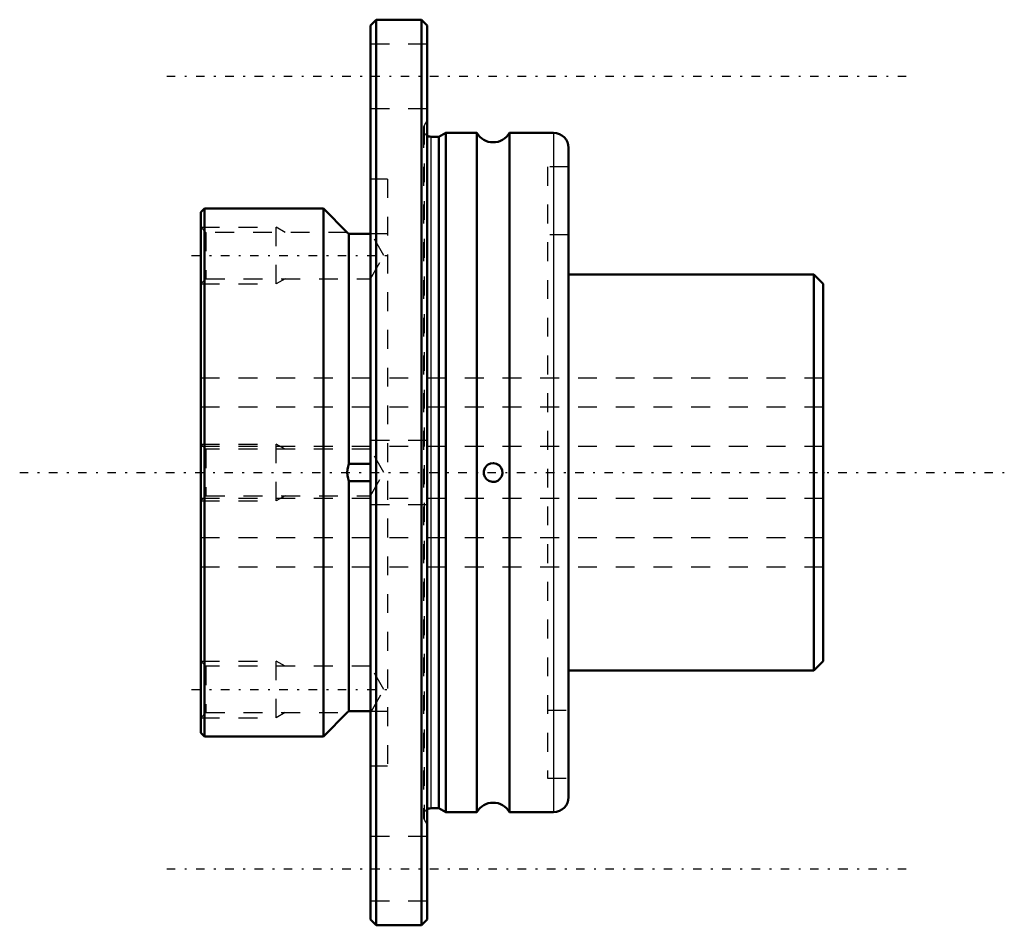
# Model space of a CAD drawing. Header units: millimetres. Extents: x -9.6 to 42.6, y -24 to 24.
import ezdxf

# ---------------------------------------------------------------- set-up
doc = ezdxf.new("R2010")
doc.units = ezdxf.units.MM
doc.linetypes.add('Center', pattern=[1.5, 0.45, -0.5, 0.05, -0.5])
doc.linetypes.add('Dashed', pattern=[2, 1, -1])
for name, color, linetype, lineweight in [('2d ConnectionPoints', 7, 'Continuous', 50), ('AM_0', 7, 'Continuous', 50), ('AM_4', 3, 'Continuous', 25), ('AM_5', 3, 'Continuous', 25), ('AM_7', 7, 'Center', 25), ('AM_9', 6, 'Dashed', 25)]:
    doc.layers.add(name, color=color, linetype=linetype, lineweight=lineweight)

# ---------------------------------------------------------------- blocks, each defined once
blk = doc.blocks.new('1_LTR_10A_LTRA_ACyl_1_0_in_LTR10A_33L_0_0__4')
at = {"layer": 'AM_0'}
for p, q in [((9.3, 24), (9, 23.7)), ((9, 23.7), (9, -23.7)), ((11.7, 24), (9.3, 24)), ((9.3, 24), (9.3, -24)), ((11.7, 24), (11.7, -24)), ((12, 23.7), (11.7, 24)), ((12, 23.7), (12, -23.7)), ((12.616, 17.8), (12.2, 17.8)), ((13, 18), (12.616, 17.8)), ((12.616, 17.8), (12.616, -17.8)), ((13, 18), (13, -18)), ((14.634, 18), (13, 18)), ((14.634, -18), (14.634, 18)), ((18.7, 18), (16.366, 18)), ((16.366, 18), (16.366, -18)), ((19.5, 17.2), (19.5, -17.2)), ((0.2, 14), (0, 13.8)), ((0, 13.8), (0, -13.8)), ((6.5, 14), (0.2, 14)), ((0.2, 14), (0.2, -14)), ((6.5, 14), (6.5, -14)), ((7.77, 12.729), (6.5, 14)), ((7.77, 12.729), (7.85, 12.642)), ((7.85, 12.642), (9, 12.642)), ((7.85, 12.642), (7.85, 0.456)), ((32.5, 10.5), (19.5, 10.5)), ((32.5, 10.5), (32.5, -10.5)), ((33, 10), (32.5, 10.5)), ((33, 10), (33, -10)), ((9, 0.456), (7.85, 0.456)), ((7.85, -0.456), (9, -0.456)), ((7.85, -0.456), (7.85, -12.642)), ((32.5, -10.5), (33, -10)), ((19.5, -10.5), (32.5, -10.5)), ((6.5, -14), (7.77, -12.729)), ((7.85, -12.642), (7.77, -12.729)), ((9, -12.642), (7.85, -12.642)), ((0, -13.8), (0.2, -14)), ((0.2, -14), (6.5, -14)), ((12.2, -17.8), (12.616, -17.8)), ((12.616, -17.8), (13, -18)), ((13, -18), (14.634, -18)), ((16.366, -18), (18.7, -18)), ((9, -23.7), (9.3, -24)), ((9.3, -24), (11.7, -24)), ((11.7, -24), (12, -23.7))]:
    blk.add_line(p, q, dxfattribs=at)
for points in [[(7.85, 0.456), (7.807, 0.312), (7.779, 0.155), (7.77, -0.002), (7.781, -0.165), (7.807, -0.313), (7.85, -0.456)], [(15.161, 0.368), (15.058, 0.234), (15.005, 0.07), (15.008, -0.088), (15.052, -0.223), (15.14, -0.347), (15.279, -0.448), (15.446, -0.497), (15.603, -0.489), (15.741, -0.438), (15.863, -0.344), (15.957, -0.202), (15.999, -0.032), (15.985, 0.121), (15.931, 0.253), (15.832, 0.374), (15.683, 0.465), (15.516, 0.5), (15.364, 0.481), (15.229, 0.42), (15.161, 0.368)]]:
    blk.add_lwpolyline(points, dxfattribs=at)
for centre, radius, start, end in [((12.2, 18.2), 0.4, 240, 270), ((15.5, 18.5), 1, 210, 330), ((18.7, 17.2), 0.8, 360, 90), ((18.7, -17.2), 0.8, 270, 0), ((15.5, -18.5), 1, 30, 150), ((12.2, -18.2), 0.4, 90, 120)]:
    blk.add_arc(centre, radius, start, end, dxfattribs=at)
at = {"layer": 'AM_4'}
for p, q in [((12.2, 17.8), (12.2, -17.8)), ((18.7, 18), (18.7, -18))]:
    blk.add_line(p, q, dxfattribs=at)
at = {"layer": 'AM_5', "linetype": 'Dashed'}
for p, q in [((0, 13), (4, 13)), ((4, 10), (4, 13)), ((4.469, 12.729), (4, 13)), ((0, 10), (4, 10)), ((4.469, 10.271), (4, 10)), ((0, 1.5), (4, 1.5)), ((4, -1.5), (4, 1.5)), ((4.469, 1.229), (4, 1.5)), ((0, -1.5), (4, -1.5)), ((4.469, -1.23), (4, -1.5)), ((0, -10), (4, -10)), ((4, -13), (4, -10)), ((4.469, -10.271), (4, -10)), ((0, -13), (4, -13)), ((4.469, -12.729), (4, -13))]:
    blk.add_line(p, q, dxfattribs=at)
at = {"layer": 'AM_7'}
for p, q in [((-1.8, 21), (37.8, 21)), ((-0.485, 11.5), (10.195, 11.5)), ((-9.6, 0), (42.6, 0)), ((-0.485, -11.5), (10.195, -11.5)), ((-1.8, -21), (37.8, -21))]:
    blk.add_line(p, q, dxfattribs=at)
at = {"layer": 'AM_9'}
for p, q in [((12, 22.7), (9, 22.7)), ((9, 19.3), (12, 19.3)), ((12, 18.682), (11.845, 18.385)), ((11.845, 18.385), (11.845, -18.385)), ((11.8, 18.2), (11.8, -18.2)), ((18.375, 16.2), (18.375, -16.2)), ((19.5, 16.2), (18.375, 16.2)), ((9.9, 15.556), (9, 15.556)), ((9.9, 15.556), (9.9, -15.556)), ((0.27, 12.729), (0, 13)), ((7.77, 12.729), (0.27, 12.729)), ((0.27, 12.729), (0.27, 10.271)), ((9, 12.642), (9.046, 12.65)), ((9.9, 12.65), (9.04, 12.65)), ((9.71, 11.5), (9.046, 12.65)), ((19.5, 12.6), (18.375, 12.6)), ((9, 10.271), (9.71, 11.5)), ((0, 10), (0.27, 10.271)), ((0.27, 10.271), (9, 10.271)), ((33, 5), (0, 5)), ((12, 1.7), (9, 1.7)), ((0.27, 1.229), (0, 1.5)), ((9, 1.229), (0.27, 1.229)), ((0.27, 1.229), (0.27, -1.23)), ((9.71, 0), (9, 1.229)), ((9, -1.23), (9.71, 0)), ((0, -1.5), (0.27, -1.23)), ((0.27, -1.23), (9, -1.23)), ((9, -1.7), (12, -1.7)), ((0, -5), (33, -5)), ((0.27, -10.271), (0, -10)), ((9, -10.271), (0.27, -10.271)), ((0.27, -10.271), (0.27, -12.729)), ((9.71, -11.5), (9, -10.271)), ((9.046, -12.65), (9.71, -11.5)), ((0, -13), (0.27, -12.729)), ((0.27, -12.729), (7.77, -12.729)), ((9.046, -12.65), (9, -12.642)), ((9.04, -12.65), (9.9, -12.65)), ((18.375, -12.6), (19.5, -12.6)), ((9, -15.556), (9.9, -15.556)), ((18.375, -16.2), (19.5, -16.2)), ((11.845, -18.385), (12, -18.682)), ((12, -19.3), (9, -19.3)), ((9, -22.7), (12, -22.7))]:
    blk.add_line(p, q, dxfattribs=at)
blk.add_lwpolyline([(9, -0.456), (9.042, -0.129), (9.036, 0.207), (9, 0.456)], dxfattribs=at)
for centre, start, end in [((12.2, 18.2), 152.5, 240), ((12.2, -18.2), 120, 207.5)]:
    blk.add_arc(centre, 0.4, start, end, dxfattribs=at)
blk = doc.blocks.new('2_LTR_10A_LTRA_ACyl_2_0_in_LTR10A_33L_0_0__4')
at = {"layer": 'AM_0'}
for p, q in [((9.3, 24), (9, 23.7)), ((9, 23.7), (9, -23.7)), ((9.3, 24), (9.3, -24)), ((11.7, 24), (9.3, 24)), ((12, 23.7), (11.7, 24)), ((11.7, 24), (11.7, -24)), ((12, 23.7), (12, -23.7)), ((12.616, 17.8), (12.2, 17.8)), ((13, 18), (12.616, 17.8)), ((12.616, 17.8), (12.616, -17.8)), ((13, 18), (13, -18)), ((14.634, 18), (13, 18)), ((14.634, -18), (14.634, 18)), ((18.7, 18), (16.366, 18)), ((16.366, 18), (16.366, -18)), ((19.5, 17.2), (19.5, -17.2)), ((0.2, 14), (0, 13.8)), ((0, 13.8), (0, -13.8)), ((6.5, 14), (0.2, 14)), ((0.2, 14), (0.2, -14)), ((6.5, 14), (6.5, -14)), ((7.77, 12.729), (6.5, 14)), ((7.77, 12.729), (7.85, 12.642)), ((7.85, 12.642), (9, 12.642)), ((7.85, 12.642), (7.85, 0.456)), ((32.5, 10.5), (19.5, 10.5)), ((33, 10), (32.5, 10.5)), ((32.5, 10.5), (32.5, -10.5)), ((33, 10), (33, -10)), ((9, 0.456), (7.85, 0.456)), ((7.85, -0.456), (9, -0.456)), ((7.85, -0.456), (7.85, -12.642)), ((32.5, -10.5), (33, -10)), ((19.5, -10.5), (32.5, -10.5)), ((6.5, -14), (7.77, -12.729)), ((7.85, -12.642), (7.77, -12.729)), ((9, -12.642), (7.85, -12.642)), ((0, -13.8), (0.2, -14)), ((0.2, -14), (6.5, -14)), ((12.2, -17.8), (12.616, -17.8)), ((12.616, -17.8), (13, -18)), ((13, -18), (14.634, -18)), ((16.366, -18), (18.7, -18)), ((9, -23.7), (9.3, -24)), ((9.3, -24), (11.7, -24)), ((11.7, -24), (12, -23.7))]:
    blk.add_line(p, q, dxfattribs=at)
for points in [[(7.85, 0.456), (7.807, 0.312), (7.779, 0.155), (7.77, -0.002), (7.781, -0.165), (7.807, -0.313), (7.85, -0.456)], [(15.161, 0.368), (15.058, 0.234), (15.005, 0.07), (15.008, -0.088), (15.052, -0.223), (15.14, -0.347), (15.279, -0.448), (15.446, -0.497), (15.603, -0.489), (15.741, -0.438), (15.863, -0.344), (15.957, -0.202), (15.999, -0.032), (15.985, 0.121), (15.931, 0.253), (15.832, 0.374), (15.683, 0.465), (15.516, 0.5), (15.364, 0.481), (15.229, 0.42), (15.161, 0.368)]]:
    blk.add_lwpolyline(points, dxfattribs=at)
for centre, radius, start, end in [((12.2, 18.2), 0.4, 240, 270), ((15.5, 18.5), 1, 210, 330), ((18.7, 17.2), 0.8, 360, 90), ((18.7, -17.2), 0.8, 270, 0), ((15.5, -18.5), 1, 30, 150), ((12.2, -18.2), 0.4, 90, 120)]:
    blk.add_arc(centre, radius, start, end, dxfattribs=at)
at = {"layer": 'AM_4'}
for p, q in [((12.2, 17.8), (12.2, -17.8)), ((18.7, 18), (18.7, -18))]:
    blk.add_line(p, q, dxfattribs=at)
at = {"layer": 'AM_5', "linetype": 'Dashed'}
for p, q in [((0, 13), (4, 13)), ((4, 10), (4, 13)), ((4.469, 12.729), (4, 13)), ((0, 10), (4, 10)), ((4.469, 10.271), (4, 10)), ((0, 1.5), (4, 1.5)), ((4, -1.5), (4, 1.5)), ((4.469, 1.229), (4, 1.5)), ((0, -1.5), (4, -1.5)), ((4.469, -1.23), (4, -1.5)), ((0, -10), (4, -10)), ((4, -13), (4, -10)), ((4.469, -10.271), (4, -10)), ((0, -13), (4, -13)), ((4.469, -12.729), (4, -13))]:
    blk.add_line(p, q, dxfattribs=at)
at = {"layer": 'AM_9'}
for p, q in [((12, 22.7), (9, 22.7)), ((9, 19.3), (12, 19.3)), ((12, 18.682), (11.845, 18.385)), ((11.845, 18.385), (11.845, -18.385)), ((11.8, 18.2), (11.8, -18.2)), ((18.375, 16.2), (18.375, -16.2)), ((19.5, 16.2), (18.375, 16.2)), ((9.9, 15.556), (9, 15.556)), ((9.9, 15.556), (9.9, -15.556)), ((0.27, 12.729), (0, 13)), ((7.77, 12.729), (0.27, 12.729)), ((0.27, 12.729), (0.27, 10.271)), ((9, 12.642), (9.046, 12.65)), ((9.9, 12.65), (9.04, 12.65)), ((9.71, 11.5), (9.046, 12.65)), ((19.5, 12.6), (18.375, 12.6)), ((9, 10.271), (9.71, 11.5)), ((0, 10), (0.27, 10.271)), ((0.27, 10.271), (9, 10.271)), ((33, 5), (0, 5)), ((12, 1.7), (9, 1.7)), ((0.27, 1.229), (0, 1.5)), ((9, 1.229), (0.27, 1.229)), ((0.27, 1.229), (0.27, -1.23)), ((9.71, 0), (9, 1.229)), ((9, -1.23), (9.71, 0)), ((0, -1.5), (0.27, -1.23)), ((0.27, -1.23), (9, -1.23)), ((9, -1.7), (12, -1.7)), ((0, -5), (33, -5)), ((0.27, -10.271), (0, -10)), ((9, -10.271), (0.27, -10.271)), ((0.27, -10.271), (0.27, -12.729)), ((9.71, -11.5), (9, -10.271)), ((9.046, -12.65), (9.71, -11.5)), ((0, -13), (0.27, -12.729)), ((0.27, -12.729), (7.77, -12.729)), ((9.046, -12.65), (9, -12.642)), ((9.04, -12.65), (9.9, -12.65)), ((18.375, -12.6), (19.5, -12.6)), ((9, -15.556), (9.9, -15.556)), ((18.375, -16.2), (19.5, -16.2)), ((11.845, -18.385), (12, -18.682)), ((12, -19.3), (9, -19.3)), ((9, -22.7), (12, -22.7))]:
    blk.add_line(p, q, dxfattribs=at)
blk.add_lwpolyline([(9, -0.456), (9.042, -0.129), (9.036, 0.207), (9, 0.456)], dxfattribs=at)
for centre, start, end in [((12.2, 18.2), 152.5, 240), ((12.2, -18.2), 120, 207.5)]:
    blk.add_arc(centre, 0.4, start, end, dxfattribs=at)
blk = doc.blocks.new('3_LTR_10A33_LTRA_Shaft_0_in_LTR10A_33L_0_0__4')
at = {"layer": 'AM_9'}
for p, q in [((33, 5), (0, 5)), ((33, 3.468), (0, 3.468)), ((33, 1.385), (0, 1.385)), ((33, -1.385), (0, -1.385)), ((33, -3.468), (0, -3.468)), ((0, -5), (33, -5))]:
    blk.add_line(p, q, dxfattribs=at)

msp = doc.modelspace()

# ---------------------------------------------------------------- linework, layer by layer
at = {"layer": '2d ConnectionPoints'}
for p in [(0, 0), (0, 0), (33, 0)]:
    msp.add_point(p, dxfattribs=at)

# ---------------------------------------------------------------- block references
for name in ['1_LTR_10A_LTRA_ACyl_1_0_in_LTR10A_33L_0_0__4', '2_LTR_10A_LTRA_ACyl_2_0_in_LTR10A_33L_0_0__4', '3_LTR_10A33_LTRA_Shaft_0_in_LTR10A_33L_0_0__4']:
    msp.add_blockref(name, (0, 0))

doc.saveas('drawing.dxf')
